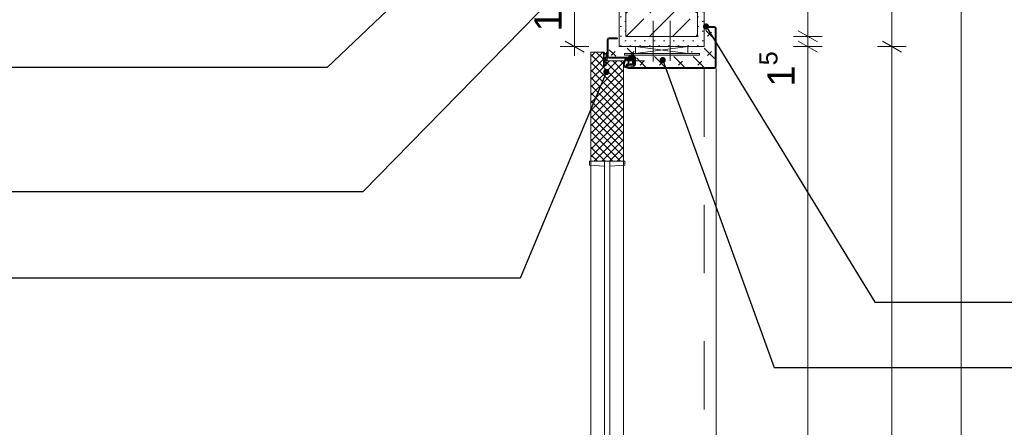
# Model space of a CAD drawing. Header units: metres. Extents: x -0.9 to 38.3, y -1.1 to 11.4.
# Tile 6 of 14: x 3.1 to 4.6, y 0.7 to 1.3. Entities that reach past the tile are written whole.
import ezdxf

# ---------------------------------------------------------------- set-up
doc = ezdxf.new("R2010")
doc.units = ezdxf.units.M
doc.header["$MEASUREMENT"] = 0
doc.linetypes.add('AM_DIN_G_W050', pattern=[0.01375, 0.00975, -0.0015, 0.001, -0.0015])
doc.linetypes.add('Strichlinie eng', pattern=[0.046, 0.03, -0.016])
for name, color, linetype in [('152 - Bemaßung_ Beschriftung.Ausbau', 7, 'Continuous'), ('301 - Elemente.Linie', 7, 'Continuous'), ('608 - Struktur.Träger', 7, 'Continuous'), ('Neubau_301 - Elemente.Linie', 7, 'Continuous'), ('Neubau_302 - Elemente.Schraffur', 7, 'Continuous')]:
    doc.layers.add(name, color=color, linetype=linetype)
doc.styles.add('ERSTELLTER_STIL_1', font='txt')
doc.dimstyles.new('ERSTELLTER_STIL__5', dxfattribs={"dimtxt": 0.04, "dimasz": 0.02128, "dimexe": 0.18, "dimexo": 0.0625, "dimgap": 0, "dimtad": 1, "dimzin": 0, "dimdsep": 46, "dimtxsty": 'ERSTELLTER_STIL_1', "dimblk": 'ARROWHEAD_2', "dimblk1": 'ARROWHEAD_2', "dimblk2": 'ARROWHEAD_2', "dimcen": 0.09, "dimse1": 1, "dimse2": 1, "dimclrd": 7, "dimclre": 7, "dimclrt": 7, "dimazin": 0, "dimtfac": 1, "dimtdec": 4, "dimtmove": 0, "dimatfit": 3, "dimfxl": 1, "dimtolj": 1, "dimtzin": 0, "dimarcsym": 0})
doc.dimstyles.new('ERSTELLTER_STIL__6', dxfattribs={"dimtxt": 0.04, "dimasz": 0.02128, "dimexe": 0.18, "dimexo": 0.0625, "dimgap": 0, "dimtad": 1, "dimtih": 1, "dimtoh": 1, "dimzin": 0, "dimdsep": 46, "dimtxsty": 'ERSTELLTER_STIL_1', "dimblk": 'ARROWHEAD_2', "dimblk1": 'ARROWHEAD_2', "dimblk2": 'ARROWHEAD_2', "dimcen": 0.09, "dimse1": 1, "dimse2": 1, "dimclrd": 7, "dimclre": 7, "dimclrt": 7, "dimazin": 0, "dimtfac": 1, "dimtdec": 4, "dimtmove": 0, "dimatfit": 3, "dimfxl": 1, "dimtolj": 1, "dimtzin": 0, "dimarcsym": 0})
doc.dimstyles.new('ERSTELLTER_STIL__7', dxfattribs={"dimtxt": 0.18, "dimasz": 0.01824, "dimexe": 0.18, "dimexo": 0.0625, "dimgap": 0, "dimtad": 0, "dimtih": 1, "dimtoh": 1, "dimdec": 4, "dimzin": 0, "dimdsep": 46, "dimcen": 0.09, "dimadec": 0, "dimazin": 0, "dimtfac": 1, "dimtdec": 4, "dimtmove": 0, "dimatfit": 3, "dimldrblk": 'ARROWHEAD_11', "dimfxl": 1, "dimtolj": 1, "dimtzin": 0, "dimarcsym": 0})
pattern_1 = [(45, (-1.820106, -4.265925), (-0.014142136, 0.014142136), [0.008, -0.012]), (135, (-1.817277, -4.263096), (0.014142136, 0.014142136), [0.02, 0])]

# ---------------------------------------------------------------- blocks, each defined once
blk = doc.blocks.new('*D16', base_point=(-1.8201, -4.2659))
at = {"layer": '152 - Bemaßung_ Beschriftung.Ausbau', "color": 7, "linetype": 'Continuous', "lineweight": 5}
for p, q in [((4.2878, 1.2341), (4.2458, 1.2341)), ((4.2528, 1.2422), (4.2808, 1.226)), ((4.2668, -0.9009), (4.2668, 1.2341)), ((4.2528, -0.8928), (4.2808, -0.909)), ((4.2878, -0.9009), (4.2458, -0.9009)), ((4.2668, -0.9146), (4.2668, -0.9009))]:
    blk.add_line(p, q, dxfattribs=at)
at = {"layer": '152 - Bemaßung_ Beschriftung.Ausbau', "color": 7, "lineweight": 5, "char_height": 0.04, "attachment_point": 7, "rotation": 90, "style": 'ERSTELLTER_STIL_1'}
for s, insert in [('\\A1;{\\pql;\\fArial|b0|i0|c0|p38;1\\fArial|b0|i0|c0|p38;\\A1{\\H.66x;\\S5^  ;}}', (4.2592, 1.1756)), ('\\A1;{\\pql;\\fArial|b0|i0|c0|p38;2,13\\fArial|b0|i0|c0|p38;\\A1{\\H.66x;\\S5^  ;}}', (4.2665, 0.0782))]:
    blk.add_mtext(s, dxfattribs=dict(at, insert=insert))
blk = doc.blocks.new('ARROWHEAD_2')
at = {"color": 0, "linetype": 'Continuous', "lineweight": 0}
for p, q in [((0, 0), (-1, 0)), ((-0.378, -0.655), (0.378, 0.655))]:
    blk.add_line(p, q, dxfattribs=at)
blk = doc.blocks.new('*D17', base_point=(-1.8201, -4.2659))
at = {"layer": '152 - Bemaßung_ Beschriftung.Ausbau', "color": 7, "linetype": 'Continuous', "lineweight": 5}
for p, q in [((4.2528, 1.2572), (4.2808, 1.241)), ((4.2878, 1.2491), (4.2458, 1.2491)), ((4.2668, 1.2341), (4.2668, 1.2491)), ((4.2878, 1.2341), (4.2458, 1.2341)), ((4.2528, 1.2422), (4.2808, 1.226))]:
    blk.add_line(p, q, dxfattribs=at)
blk = doc.blocks.new('*D18', base_point=(-1.8201, -4.2659))
at = {"layer": '152 - Bemaßung_ Beschriftung.Ausbau', "color": 7, "linetype": 'Continuous', "lineweight": 5}
for p, q in [((4.2528, 1.4322), (4.2808, 1.416)), ((4.2878, 1.4241), (4.2458, 1.4241)), ((4.2668, 1.2491), (4.2668, 1.4241)), ((4.2528, 1.2572), (4.2808, 1.241)), ((4.2878, 1.2491), (4.2458, 1.2491))]:
    blk.add_line(p, q, dxfattribs=at)
at = {"layer": '152 - Bemaßung_ Beschriftung.Ausbau', "color": 7, "lineweight": 5, "insert": (4.2592, 1.2962), "char_height": 0.04, "attachment_point": 7, "rotation": 90, "style": 'ERSTELLTER_STIL_1'}
blk.add_mtext('\\A1;{\\pql;\\fArial|b0|i0|c0|p38;17\\fArial|b0|i0|c0|p38;\\A1{\\H.66x;\\S5^  ;}}', dxfattribs=at)
blk = doc.blocks.new('*D22', base_point=(-1.8201, -4.2659))
at = {"layer": '152 - Bemaßung_ Beschriftung.Ausbau', "color": 7, "linetype": 'Continuous', "lineweight": 5}
for p, q in [((4.4112, 1.2341), (4.3692, 1.2341)), ((4.3762, 1.2422), (4.4042, 1.226)), ((4.3902, -0.9009), (4.3902, 1.2341)), ((4.3762, -0.8928), (4.4042, -0.909)), ((4.4112, -0.9009), (4.3692, -0.9009)), ((4.3902, -0.9146), (4.3902, -0.9009))]:
    blk.add_line(p, q, dxfattribs=at)
at = {"layer": '152 - Bemaßung_ Beschriftung.Ausbau', "color": 7, "lineweight": 5, "insert": (4.3899, 0.1033), "char_height": 0.04, "attachment_point": 7, "rotation": 90, "style": 'ERSTELLTER_STIL_1'}
blk.add_mtext('\\A1;{\\pql;\\fArial|b0|i0|c0|p38;2,13\\fArial|b0|i0|c0|p38;\\A1{\\H.66x;\\S5^  ;}}', dxfattribs=at)
blk = doc.blocks.new('*D23', base_point=(-1.8201, -4.2659))
at = {"layer": '152 - Bemaßung_ Beschriftung.Ausbau', "color": 7, "linetype": 'Continuous', "lineweight": 5}
for p, q in [((4.4112, 1.4491), (4.3692, 1.4491)), ((4.3762, 1.4572), (4.4042, 1.441)), ((4.3902, 1.2341), (4.3902, 1.4491)), ((4.4112, 1.2341), (4.3692, 1.2341)), ((4.3762, 1.2422), (4.4042, 1.226))]:
    blk.add_line(p, q, dxfattribs=at)
at = {"layer": '152 - Bemaßung_ Beschriftung.Ausbau', "color": 7, "lineweight": 5, "insert": (4.3826, 1.3012), "char_height": 0.04, "attachment_point": 7, "rotation": 90, "style": 'ERSTELLTER_STIL_1'}
blk.add_mtext('\\A1;{\\pql;\\fArial|b0|i0|c0|p38;21\\fArial|b0|i0|c0|p38;\\A1{\\H.66x;\\S5^  ;}}', dxfattribs=at)
blk = doc.blocks.new('*D25', base_point=(-1.8201, -4.2659))
at = {"layer": '152 - Bemaßung_ Beschriftung.Ausbau', "color": 7, "linetype": 'Continuous', "lineweight": 5}
for p, q in [((4.5129, 1.4491), (4.4709, 1.4491)), ((4.4779, 1.4572), (4.5059, 1.441)), ((4.4919, -0.9009), (4.4919, 1.4491)), ((4.4779, -0.8928), (4.5059, -0.909)), ((4.5129, -0.9009), (4.4709, -0.9009)), ((4.4919, -0.9146), (4.4919, -0.9009))]:
    blk.add_line(p, q, dxfattribs=at)
at = {"layer": '152 - Bemaßung_ Beschriftung.Ausbau', "color": 7, "lineweight": 5, "insert": (4.4839, 0.2209), "char_height": 0.04, "attachment_point": 7, "rotation": 90, "style": 'ERSTELLTER_STIL_1'}
blk.add_mtext('\\A1;{\\pql;\\fArial|b0|i0|c0|p38;2,35}', dxfattribs=at)
blk = doc.blocks.new('*D27', base_point=(-1.8201, -4.2659))
at = {"layer": '152 - Bemaßung_ Beschriftung.Ausbau', "color": 7, "linetype": 'Continuous', "lineweight": 5}
for p, q in [((3.2074, 1.2917), (3.2074, 1.3337)), ((3.9899, 1.2917), (3.9899, 1.3337)), ((3.2155, 1.3267), (3.1993, 1.2987)), ((3.9818, 1.2987), (3.998, 1.3267)), ((3.1937, 1.3127), (3.2074, 1.3127)), ((3.2074, 1.3127), (3.9899, 1.3127)), ((3.9899, 1.3127), (4.0036, 1.3127))]:
    blk.add_line(p, q, dxfattribs=at)
at = {"layer": '152 - Bemaßung_ Beschriftung.Ausbau', "color": 7, "lineweight": 5, "insert": (3.5482, 1.32), "char_height": 0.04, "attachment_point": 7, "style": 'ERSTELLTER_STIL_1'}
blk.add_mtext('\\A1;{\\pql;\\fArial|b0|i0|c0|p38;78\\fArial|b0|i0|c0|p38;\\A1{\\H.66x;\\S25^  ;}}', dxfattribs=at)
blk = doc.blocks.new('*D29', base_point=(-1.8201, -4.2659))
at = {"layer": '152 - Bemaßung_ Beschriftung.Ausbau', "color": 7, "linetype": 'Continuous', "lineweight": 5}
for p, q in [((3.9386, 1.3715), (3.9106, 1.3877)), ((3.9246, 1.3796), (3.9246, 1.3933)), ((3.9456, 1.3796), (3.9036, 1.3796)), ((3.9246, 1.2341), (3.9246, 1.3796)), ((3.9456, 1.2341), (3.9036, 1.2341)), ((3.9106, 1.2422), (3.9386, 1.226)), ((3.9246, 1.2204), (3.9246, 1.2341))]:
    blk.add_line(p, q, dxfattribs=at)
at = {"layer": '152 - Bemaßung_ Beschriftung.Ausbau', "color": 7, "lineweight": 5, "insert": (3.9171, 1.2564), "char_height": 0.04, "attachment_point": 7, "rotation": 90, "style": 'ERSTELLTER_STIL_1'}
blk.add_mtext('\\A1;{\\pql;\\fArial|b0|i0|c0|p38;14\\fArial|b0|i0|c0|p38;\\A1{\\H.66x;\\S55^  ;}}', dxfattribs=at)
blk = doc.blocks.new('ARROWHEAD_11')
at = {"color": 0, "linetype": 'Continuous', "lineweight": 0}
blk.add_line((0, 0), (-1, 0), dxfattribs=at)
at = {"color": 0, "linetype": 'Continuous', "lineweight": 0, "const_width": 0.25, "flags": 128}
blk.add_lwpolyline([(-0.125, 0, 1), (0.125, 0, 1)], format="xyb", close=True, dxfattribs=at)

msp = doc.modelspace()

# ---------------------------------------------------------------- hatches: boundary and pattern name
at = {"layer": '608 - Struktur.Träger', "linetype": 'Continuous', "lineweight": 5}
h = msp.add_hatch(dxfattribs=at)
h.set_pattern_fill('Gips_0002', style=0, pattern_type=2)
h.set_pattern_definition([(45, (-1.820106, -4.265925), (-0.007071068, 0.007071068), [0, -0.01])])
h.paths.add_polyline_path([(3.9899, 1.4491), (3.9899, 1.2341), (4.1149, 1.2341), (4.1149, 1.4491)])
h.paths.add_polyline_path([(3.9999, 1.4241), (4.1049, 1.4241), (4.1049, 1.2491), (3.9999, 1.2491)], flags=0)
h = msp.add_hatch(dxfattribs=at)
h.set_pattern_fill('Gummi__Elastomere_SP1_0002', style=0, pattern_type=2)
h.set_pattern_definition(pattern_1)
h.paths.add_polyline_path([(4.0155, 1.2198), (4.1088, 1.2198), (4.1088, 1.2258), (4.0931, 1.2258), (4.0931, 1.2318), (4.1171, 1.2318), (4.1171, 1.2608), (4.1299, 1.2608), (4.1299, 1.2046), (4.0155, 1.2046)])
h = msp.add_hatch(dxfattribs=at)
h.set_pattern_fill('Gummi__Elastomere_SP1_0002', style=0, pattern_type=2)
h.set_pattern_definition(pattern_1)
h.paths.add_polyline_path([(3.9755, 1.2434), (3.9878, 1.2434), (3.9878, 1.2317), (4.0125, 1.2317), (4.0125, 1.22), (3.9755, 1.22)])
h = msp.add_hatch(dxfattribs=at)
h.set_pattern_fill('Dämmung__hart_2_0002', style=0, pattern_type=2)
h.set_pattern_definition([(45, (-1.820106, -4.265925), (-0.005656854, 0.005656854), []), (135, (-1.820106, -4.265925), (0.005656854, 0.005656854), [])])
h.paths.add_polyline_path([(3.9484, 1.0661), (3.9964, 1.0661), (3.9964, 1.2131), (3.9709, 1.2131), (3.9709, 1.2061), (3.9669, 1.2061), (3.9669, 1.2261), (3.9484, 1.2261)])
at = {"layer": 'Neubau_301 - Elemente.Linie', "linetype": 'Continuous', "lineweight": 5}
for points in [[(4.1299, 1.2036, 0.414214), (4.1309, 1.2046), (4.1309, 1.2611, 0.414214), (4.1299, 1.2621), (4.1174, 1.2621), (4.1174, 1.2636), (4.1299, 1.2636, -0.414214), (4.1324, 1.2611), (4.1324, 1.2046, -0.414214), (4.1299, 1.2021), (4.0036, 1.2021, -1.075354), (4.004, 1.2075), (4.0107, 1.2066, 0.457402), (4.0124, 1.2081), (4.0124, 1.2181, 0.414214), (4.0119, 1.2186), (4.0039, 1.2186), (4.0039, 1.2201), (4.0119, 1.2201, -0.414214), (4.0139, 1.2181), (4.0139, 1.2081, -0.457402), (4.0104, 1.2051), (4.0038, 1.2061, 1.075354), (4.0036, 1.2036)], [(3.9749, 1.2456, 0.414214), (3.9739, 1.2446), (3.9739, 1.2196, 0.414214), (3.9749, 1.2186), (4.0104, 1.2186, -0.414214), (4.0124, 1.2166), (4.0124, 1.2081), (4.0109, 1.2081), (4.0109, 1.2166, 0.414214), (4.0104, 1.2171), (3.9749, 1.2171, -0.414214), (3.9724, 1.2196), (3.9724, 1.2446, -0.414214), (3.9749, 1.2471), (3.9874, 1.2471), (3.9874, 1.2456)]]:
    msp.add_hatch(color=7, dxfattribs=at).paths.add_polyline_path(points)
at = {"layer": 'Neubau_302 - Elemente.Schraffur', "linetype": 'Continuous', "lineweight": 5}
h = msp.add_hatch(dxfattribs=at)
h.set_pattern_fill('Beton__Stahlbeton_0002', color=1, style=0, pattern_type=2)
h.set_pattern_definition([(45, (-1.820106, -4.265925), (-0.03394113, 0.03394113), []), (45, (-1.837076, -4.248954), (-0.03394113, 0.03394113), [0.036, -0.012])])
h.paths.add_polyline_path([(4.1049, 1.2491), (3.9999, 1.2491), (3.9999, 1.4241), (4.1049, 1.4241)])

# ---------------------------------------------------------------- linework, layer by layer
at = {"layer": '301 - Elemente.Linie', "color": 1, "linetype": 'Continuous', "lineweight": 9, "flags": 128}
for points in [[(4.0139, 1.2241), (4.0909, 1.2341)], [(4.0909, 1.2241), (4.0139, 1.2341)]]:
    msp.add_lwpolyline(points, dxfattribs=at)
msp.add_lwpolyline([(4.1078, 1.2241), (3.9978, 1.2241), (3.9978, 1.2215), (4.1078, 1.2215)], close=True, dxfattribs=at)
at = {"layer": '301 - Elemente.Linie', "color": 1, "linetype": 'Strichlinie eng', "lineweight": 5, "flags": 128}
msp.add_lwpolyline([(4.1149, 1.2021), (4.1149, -0.9009)], dxfattribs=at)
at = {"layer": '301 - Elemente.Linie', "color": 1, "linetype": 'Continuous', "lineweight": 5, "flags": 128}
for points in [[(4.1324, 1.2021), (4.1324, -0.9009)], [(3.9483, -0.4781), (3.9484, 1.0661)], [(3.9963, -0.4781), (3.9964, 1.0661)]]:
    msp.add_lwpolyline(points, dxfattribs=at)
for points in [[(3.9684, 1.0661), (3.9464, 1.0661), (3.9464, 1.0604), (3.9684, 1.0588)], [(3.9684, -0.4839), (3.9764, -0.4839), (3.9764, 1.0661), (3.9684, 1.0661)], [(3.9764, 1.0661), (3.9984, 1.0661), (3.9984, 1.0604), (3.9764, 1.0588)]]:
    msp.add_lwpolyline(points, close=True, dxfattribs=at)
at = {"layer": 'Neubau_301 - Elemente.Linie', "color": 1, "linetype": 'AM_DIN_G_W050', "lineweight": 9}
for p, q in [((4.0399, 1.2123), (4.0399, 1.2721)), ((4.0649, 1.2131), (4.0649, 1.2721))]:
    msp.add_line(p, q, dxfattribs=at)
at = {"layer": 'Neubau_301 - Elemente.Linie', "color": 1, "linetype": 'Continuous', "lineweight": 5}
for p, q in [((4.1174, 1.2636), (4.1299, 1.2636)), ((4.1174, 1.2621), (4.1174, 1.2636)), ((4.1174, 1.2621), (4.1299, 1.2621)), ((4.1309, 1.2611), (4.1309, 1.2046)), ((4.1324, 1.2611), (4.1324, 1.2046)), ((3.9724, 1.2446), (3.9724, 1.2196)), ((3.9739, 1.2446), (3.9739, 1.2196)), ((3.9874, 1.2471), (3.9749, 1.2471)), ((3.9874, 1.2456), (3.9749, 1.2456)), ((3.9874, 1.2456), (3.9874, 1.2471)), ((4.1324, 1.2341), (4.1323, 1.2341)), ((3.9669, 1.2061), (3.9669, 1.2261)), ((3.9724, 1.2254), (3.9724, 1.214)), ((3.9749, 1.2186), (4.0119, 1.2186)), ((3.9749, 1.2171), (4.0104, 1.2171)), ((4.0119, 1.2201), (4.0039, 1.2201)), ((4.0039, 1.2201), (4.0039, 1.2186)), ((4.0109, 1.2166), (4.0109, 1.2081)), ((4.0124, 1.2081), (4.0124, 1.2181)), ((4.0139, 1.2081), (4.0139, 1.2181)), ((3.9669, 1.2061), (3.9709, 1.2061)), ((3.9709, 1.2061), (3.9709, 1.2131)), ((3.9724, 1.2132), (3.9724, 1.2131)), ((4.1299, 1.2036), (4.0036, 1.2036)), ((4.1299, 1.2021), (4.0036, 1.2021)), ((4.0104, 1.2051), (4.0038, 1.2061)), ((4.0107, 1.2066), (4.004, 1.2075)), ((4.0124, 1.2081), (4.0109, 1.2081))]:
    msp.add_line(p, q, dxfattribs=at)
at = {"layer": 'Neubau_301 - Elemente.Linie', "color": 1, "linetype": 'Continuous', "lineweight": 13}
for p, q in [((3.9669, 1.2261), (3.9484, 1.2261)), ((3.9484, 1.2261), (3.9484, 1.0661)), ((3.9964, 1.2131), (3.9709, 1.2131)), ((3.9964, 1.2131), (3.9964, 1.0661)), ((3.9964, 1.0661), (3.9484, 1.0661))]:
    msp.add_line(p, q, dxfattribs=at)
at = {"layer": 'Neubau_301 - Elemente.Linie', "color": 1, "linetype": 'AM_DIN_G_W050', "lineweight": 5}
msp.add_line((4.0269, 1.2131), (4.0009, 1.2131), dxfattribs=at)
at = {"layer": 'Neubau_301 - Elemente.Linie', "color": 1, "linetype": 'Continuous', "lineweight": 13, "flags": 128}
msp.add_lwpolyline([(3.9899, 1.4491), (3.9899, 1.2341), (4.1149, 1.2341), (4.1149, 1.4491)], dxfattribs=at)
at = {"layer": 'Neubau_301 - Elemente.Linie', "color": 1, "linetype": 'Continuous', "lineweight": 9, "flags": 128}
msp.add_lwpolyline([(4.0139, 1.2241), (4.0139, 1.2341), (4.0909, 1.2341), (4.0909, 1.2241)], close=True, dxfattribs=at)
at = {"layer": 'Neubau_301 - Elemente.Linie', "color": 1, "linetype": 'Continuous', "lineweight": 5}
for points in [[(3.9724, 1.2254, 0.610192), (3.9717, 1.2257), (3.9694, 1.2237, -0.360073), (3.9691, 1.2238), (3.9678, 1.2256, 0.230234), (3.9673, 1.2258), (3.9669, 1.2258), (3.9669, 1.2081, 0.494936), (3.9683, 1.2068), (3.9709, 1.2083), (3.9706, 1.2091), (3.9685, 1.2078, -0.514849), (3.9681, 1.2081), (3.9681, 1.2102), (3.9709, 1.2105)], [(3.9709, 1.2105), (3.9708, 1.2114), (3.9681, 1.2111), (3.9681, 1.2121, -0.420446), (3.9693, 1.2133), (3.9714, 1.2133), (3.9729, 1.2131, 0.388192), (3.9723, 1.214), (3.9707, 1.2142, 0.360591), (3.9708, 1.2154), (3.9698, 1.2166, -0.40916), (3.9699, 1.2172, 0.327492), (3.9712, 1.2219, -1.37947), (3.9716, 1.222), (3.9716, 1.2193, 0.79731), (3.9724, 1.2192)]]:
    msp.add_lwpolyline(points, format="xyb", dxfattribs=at)
for points in [[(3.9707, 1.2216, -0.316009), (3.9695, 1.2177, 0.468086), (3.9694, 1.2162), (3.9703, 1.2151, -0.544158), (3.9699, 1.2143), (3.9683, 1.2143, -0.414214), (3.9678, 1.2148), (3.9678, 1.2248), (3.9689, 1.2234, 0.381829), (3.9697, 1.2234), (3.9716, 1.2249), (3.9716, 1.2228, 0.66048)], [(4.0099, 1.2169, 0.822562), (4.0094, 1.2167), (4.0095, 1.2159), (4.0046, 1.2159), (4.0037, 1.217, 0.746735), (4.0034, 1.2169), (4.0034, 1.2159), (3.9999, 1.2159, -0.203921), (3.9996, 1.216), (3.9986, 1.217, 0.81053), (3.9983, 1.2168), (3.9983, 1.2167, -0.1645), (3.9985, 1.215), (3.9964, 1.2077, 0.066115), (3.9964, 1.2069, 0.282038), (4, 1.203, 0.159028), (4.0011, 1.2031, 0.376416), (4.0012, 1.2034), (4.0007, 1.2048, -0.376213), (4.0025, 1.2076), (4.0086, 1.2079), (4.0085, 1.2072, 0.798795), (4.0091, 1.207, 0.12459), (4.0109, 1.2143, 0.162319)], [(4.0031, 1.2148), (3.9999, 1.2148, 0.301552), (3.9992, 1.2144), (3.9973, 1.2075, 0.027858), (3.9973, 1.2071, 0.258146), (3.9996, 1.2043, 0.631964), (3.9999, 1.2045, -0.455249), (4.0024, 1.2087, 0.382394), (4.0026, 1.2089), (4.0034, 1.2146, 0.451123)], [(4.0091, 1.2148), (4.0047, 1.2148, 0.378242), (4.0044, 1.2146), (4.004, 1.2119, 0.236068), (4.004, 1.2118), (4.0041, 1.2117, -0.5), (4.0041, 1.2116), (4.004, 1.2115, 0.236068), (4.0039, 1.2114), (4.0036, 1.2088, 0.451123), (4.0037, 1.2087), (4.0085, 1.2089, 0.331673), (4.009, 1.2092, 0.084952), (4.0096, 1.2143, 0.413505)]]:
    msp.add_lwpolyline(points, format="xyb", close=True, dxfattribs=at)
for centre, radius, start, end in [((4.1299, 1.2611), 0.0025, 0, 90), ((4.1299, 1.2611), 0.001, 0, 90), ((3.9749, 1.2446), 0.0025, 90, 180), ((3.9749, 1.2446), 0.001, 90, 180), ((3.9749, 1.2196), 0.0025, 180, 270), ((3.9749, 1.2196), 0.001, 180, 270), ((4.0104, 1.2166), 0.002, 0, 90), ((4.0104, 1.2166), 0.0005, 0, 90), ((4.0119, 1.2181), 0.002, 0, 90), ((4.0119, 1.2181), 0.0005, 0, 90), ((4.0036, 1.2048), 0.00275, 81.6822, 270), ((4.0036, 1.2048), 0.00125, 81.6822, 270), ((4.0109, 1.2081), 0.003, 261.6822, 0), ((4.0109, 1.2081), 0.0015, 261.6822, 0), ((4.1299, 1.2046), 0.0025, 270, 0), ((4.1299, 1.2046), 0.001, 270, 0)]:
    msp.add_arc(centre, radius, start, end, dxfattribs=at)
at = {"layer": 'Neubau_302 - Elemente.Schraffur', "color": 1, "linetype": 'Continuous', "lineweight": 9, "flags": 128}
msp.add_lwpolyline([(4.1049, 1.2491), (3.9999, 1.2491), (3.9999, 1.4241), (4.1049, 1.4241)], close=True, dxfattribs=at)

# ---------------------------------------------------------------- dimensions: what is measured, and where the dimension line sits
at = {"layer": '152 - Bemaßung_ Beschriftung.Ausbau', "color": 7, "linetype": 'Continuous', "lineweight": 5}
dim = msp.add_linear_dim(base=(3.9899, 1.3127), p1=(3.2074, 1.3796), p2=(3.9899, 1.2341), dimstyle='ERSTELLTER_STIL__6', dxfattribs=at)
dim.commit()
dim.dimension.update_dxf_attribs({"geometry": '*D27', "text_midpoint": (3.648, 1.3407), "dimtype": 160})
for base, p1, p2, picture, middle in [((4.390174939, 1.449075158), (4.11487637, 1.234075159), (3.979876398, 1.449075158), '*D23', (4.36217494, 1.385721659)), ((4.2667630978, 1.4240751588), (4.1048763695, 1.2490751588), (4.1048763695, 1.4240751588), '*D18', (4.2387630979, 1.38072166)), ((4.4919, 1.4491), (3.9874, -0.9009), (3.9799, 1.4491), '*D25', (4.4639, 0.2728)), ((3.9246, 1.3796), (3.9899, 1.2341), (3.7998, 1.3796), '*D29', (3.8966, 1.3562)), ((4.2667631, 1.23407516), (3.98738647, -0.90092483), (4.11487637, 1.23407516), '*D16', (4.2387631, 0.18412927)), ((4.2667630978, 1.2490751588), (4.1148763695, 1.2340751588), (4.1048763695, 1.2490751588), '*D17', (4.2387630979, 1.2448655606)), ((4.39017494, 1.23407516), (3.98738647, -0.90092483), (4.11487637, 1.23407516), '*D22', (4.36217494, 0.20932337))]:
    dim = msp.add_linear_dim(base=base, p1=p1, p2=p2, angle=90, dimstyle='ERSTELLTER_STIL__5', dxfattribs=at)
    dim.commit()
    dim.dimension.update_dxf_attribs({"geometry": picture, "text_midpoint": middle, "dimtype": 160, "text_rotation": 90})

# ---------------------------------------------------------------- leaders
at = {"layer": '152 - Bemaßung_ Beschriftung.Ausbau', "color": 7, "linetype": 'Continuous', "lineweight": 9, "annotation_type": 0, "has_hookline": 1}
for points, hookline_direction, text_width in [([(3.7389, 1.3727), (3.5614, 1.2035), (3.0228, 1.2035)], 1, 0.7398), ([(3.9584, 1.3732), (3.6139, 1.0211), (3.0228, 1.0211)], 1, 0.4299), ([(4.1174, 1.2636), (4.3653, 0.8594), (4.6454, 0.8594)], 0, 0.8214), ([(4.0538, 1.2144), (4.2173, 0.7639), (4.6454, 0.7639)], 0, 1.3061), ([(3.9712, 1.197), (3.8448, 0.8948), (3.0228, 0.8948)], 1, 0.5333)]:
    msp.add_leader(points, dimstyle='ERSTELLTER_STIL__7', dxfattribs=dict(at, hookline_direction=hookline_direction, text_width=text_width))

doc.saveas('drawing.dxf')
